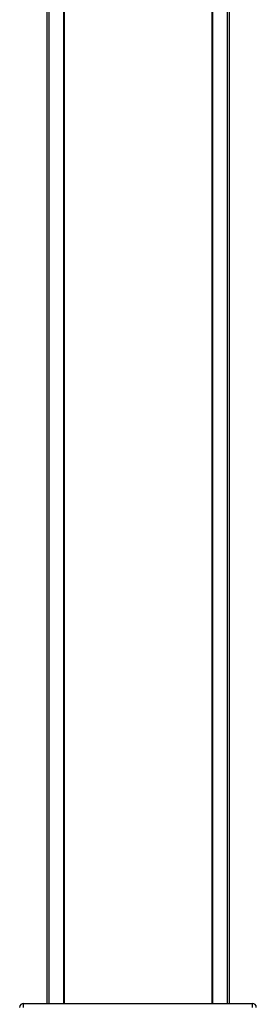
# Model space of a CAD drawing. Header units: millimetres. Extents: x 2113 to 4009, y 5036 to 6147.
# Tile 3 of 9: x 2116 to 2146, y 5112 to 5238. Entities that reach past the tile are written whole.
import ezdxf

# ---------------------------------------------------------------- set-up
doc = ezdxf.new("R2010")
doc.units = ezdxf.units.MM
doc.header["$LTSCALE"] = 20

msp = doc.modelspace()

# ---------------------------------------------------------------- linework, layer by layer
at = {"color": 7, "linetype": 'Continuous', "lineweight": 25}
for p, q in [((2119.26, 5364.3), (2119.26, 5111.84)), ((2119.53, 5364.3), (2119.53, 5111.84)), ((2121.41, 5364.3), (2121.41, 5111.84)), ((2121.51, 5111.84), (2121.51, 5364.3)), ((2140.41, 5364.3), (2140.41, 5111.84)), ((2140.5, 5364.3), (2140.5, 5111.84)), ((2142.38, 5364.3), (2142.38, 5111.84)), ((2142.66, 5364.3), (2142.66, 5111.84)), ((2116.27, 5111.34), (2116.27, 5111.84)), ((2116.27, 5111.84), (2145.64, 5111.84)), ((2145.64, 5111.34), (2145.64, 5111.84))]:
    msp.add_line(p, q, dxfattribs=at)
for centre, start, end in [((2116.27, 5111.34), 90.0051, 179.9949), ((2145.64, 5111.34), 0.0051, 89.9949)]:
    msp.add_arc(centre, 0.5, start, end, dxfattribs=at)

doc.saveas('drawing.dxf')
